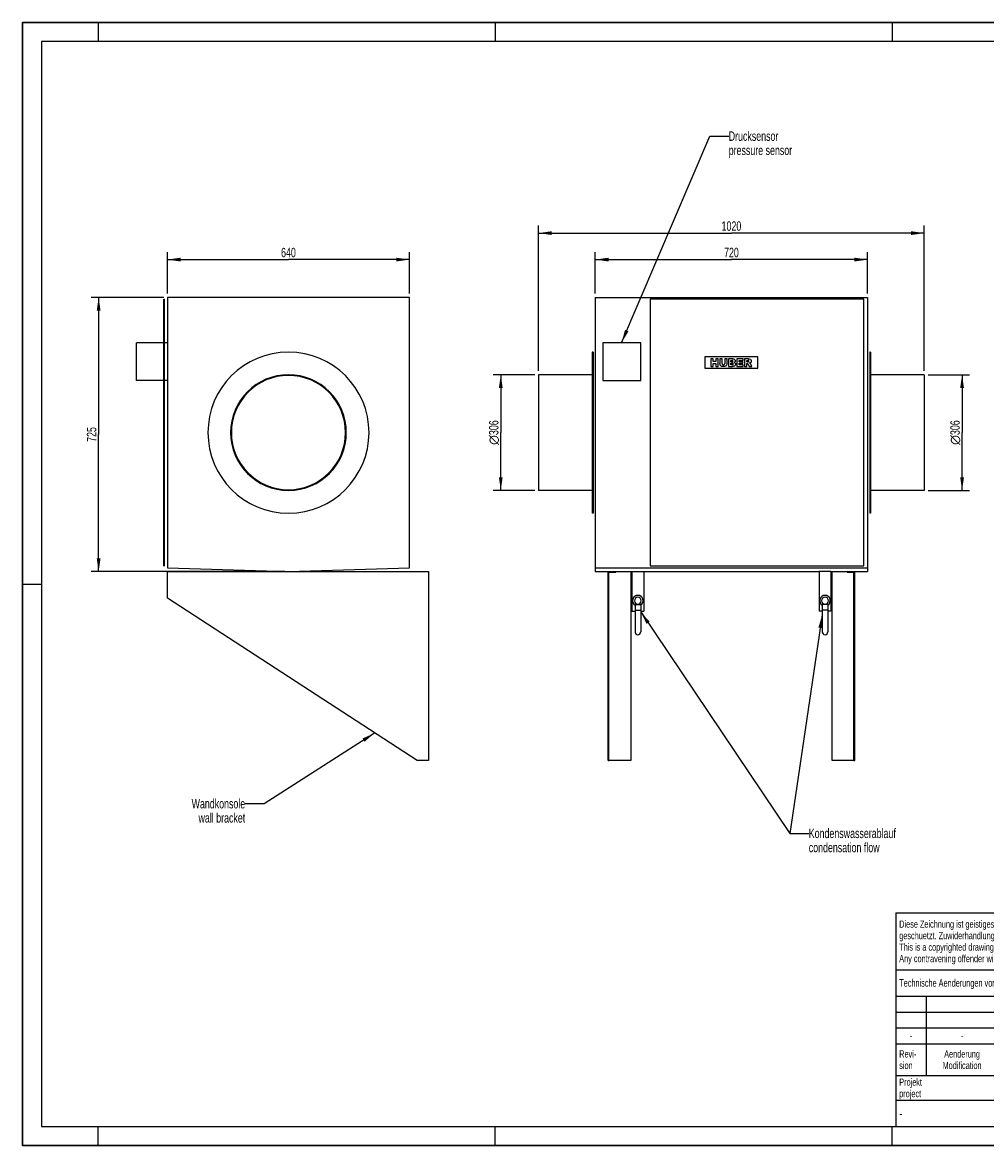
# Model space of a CAD drawing. Header units: millimetres. Extents: x 0 to 4200, y 0 to 2970.
# Tile 1 of 2: x 0 to 2547, y 0 to 2970. Entities that reach past the tile are written whole.
import ezdxf

# ---------------------------------------------------------------- set-up
doc = ezdxf.new("R2010")
doc.units = ezdxf.units.MM
doc.header["$LTSCALE"] = 231
doc.layers.get('0').update_dxf_attribs({"linetype": 'CONTINUOUS'})
for name, color, linetype in [('053_NOTES', 7, 'CONTINUOUS'), ('_2D-BEM', 7, 'CONTINUOUS'), ('_ACHSEN', 7, 'CONTINUOUS'), ('_KURVEN', 7, 'CONTINUOUS'), ('_ZEICHNUNGSELEM', 7, 'CONTINUOUS')]:
    doc.layers.add(name, color=color, linetype=linetype)
doc.styles.get("Standard").update_dxf_attribs({"font": 'txt', "width": 0.7})
doc.styles.add('TEXTSTYLE_4', font='gdt')
doc.styles.add('TEXTSTYLE_5', font='txt', dxfattribs={"width": 0.8})
doc.styles.add('TEXTSTYLE_6', font='txt')
doc.dimstyles.new('DIMSTYLE_1', dxfattribs={"dimtxt": 25, "dimasz": 35, "dimexe": 2, "dimexo": 1, "dimtad": 1, "dimdec": 1, "dimtxsty": 'Standard', "dimblk": '_FILLED', "dimblk1": '_FILLED', "dimblk2": '_FILLED', "dimcen": 0.09, "dimazin": 2, "dimtp": 0.5, "dimtm": 0.5, "dimtfac": 1, "dimtdec": 1, "dimtofl": 0, "dimtmove": 0, "dimatfit": 3, "dimldrblk": '_FILLED', "dimfxl": 1, "dimtolj": 1, "dimarcsym": 0})
doc.dimstyles.new('DIMSTYLE_2', dxfattribs={"dimtxt": 25, "dimasz": 35, "dimexe": 2, "dimexo": 1, "dimtad": 1, "dimdec": 1, "dimtxsty": 'Standard', "dimblk": '_FILLED', "dimblk1": '_FILLED', "dimblk2": '_FILLED', "dimcen": 0.09, "dimazin": 2, "dimtp": 1.2, "dimtm": 1.2, "dimtfac": 1, "dimtdec": 1, "dimtofl": 0, "dimtmove": 0, "dimatfit": 3, "dimldrblk": '_FILLED', "dimfxl": 1, "dimtolj": 1, "dimarcsym": 0})
doc.dimstyles.new('DIMSTYLE_3', dxfattribs={"dimtxt": 25, "dimasz": 35, "dimexe": 2, "dimexo": 1, "dimtad": 1, "dimdec": 1, "dimtxsty": 'Standard', "dimblk": '_FILLED', "dimblk1": '_FILLED', "dimblk2": '_FILLED', "dimcen": 0.09, "dimazin": 2, "dimtp": 0.8, "dimtm": 0.8, "dimtfac": 1, "dimtdec": 1, "dimtofl": 0, "dimtmove": 0, "dimatfit": 3, "dimldrblk": '_FILLED', "dimfxl": 1, "dimtolj": 1, "dimarcsym": 0})
doc.dimstyles.get("Standard").update_dxf_attribs({"dimtxt": 25, "dimasz": 35, "dimexe": 2, "dimexo": 1, "dimtad": 1, "dimtxsty": 'Standard', "dimblk": '_FILLED', "dimblk1": '_FILLED', "dimblk2": '_FILLED', "dimcen": 0.09, "dimazin": 2, "dimtol": 1, "dimtp": 0.01, "dimtm": 0.01, "dimtfac": 1, "dimtofl": 0, "dimtmove": 0, "dimatfit": 3, "dimldrblk": '_FILLED', "dimfxl": 1, "dimtolj": 1, "dimarcsym": 0})

# ---------------------------------------------------------------- blocks, each defined once
blk = doc.blocks.new('_FILLED')
at = {"color": 0, "linetype": 'ByBlock'}
blk.add_solid([(0, 0), (-1, 0.143), (-1, -0.143)], dxfattribs=at)
blk = doc.blocks.new('*D1')
at = {"layer": '_2D-BEM', "color": 2, "linetype": 'Continuous', "transparency": 16777216}
for p, q in [((1355, 2038.4), (1245, 2038.4)), ((1265, 2038.4), (1265, 1885.4)), ((1265, 1732.4), (1265, 1885.4)), ((1355, 1732.4), (1245, 1732.4))]:
    blk.add_line(p, q, dxfattribs=at)
at = {"layer": '_2D-BEM', "color": 2, "linetype": 'Continuous', "transparency": 16777216, "xscale": 35, "yscale": 35, "zscale": 35}
for p, rotation in [((1265, 2038.4), 90), ((1265, 1732.4), 270)]:
    blk.add_blockref('_FILLED', p, dxfattribs=dict(at, rotation=rotation))
at = {"layer": '_2D-BEM', "color": 2, "linetype": 'Continuous', "transparency": 16777216, "insert": (1233.8, 1885.4), "char_height": 25, "width": 135.714, "attachment_point": 2, "rotation": 90, "line_spacing_factor": 0.9, "style": 'TEXTSTYLE_4'}
blk.add_mtext('{\\fgdt;n}\\ftxt;{\\W0.7;306}', dxfattribs=at)
blk = doc.blocks.new('*D2')
at = {"layer": '_2D-BEM', "color": 2, "linetype": 'Continuous', "transparency": 16777216}
for p, q in [((2395, 2038.4), (2505, 2038.4)), ((2485, 2038.4), (2485, 1885.4)), ((2485, 1732.4), (2485, 1885.4)), ((2395, 1732.4), (2505, 1732.4))]:
    blk.add_line(p, q, dxfattribs=at)
at = {"layer": '_2D-BEM', "color": 2, "linetype": 'Continuous', "transparency": 16777216, "xscale": 35, "yscale": 35, "zscale": 35}
for p, rotation in [((2485, 2038.4), 90), ((2485, 1732.4), 270)]:
    blk.add_blockref('_FILLED', p, dxfattribs=dict(at, rotation=rotation))
at = {"layer": '_2D-BEM', "color": 2, "linetype": 'Continuous', "transparency": 16777216, "insert": (2453.8, 1885.4), "char_height": 25, "width": 135.714, "attachment_point": 2, "rotation": 90, "line_spacing_factor": 0.9, "style": 'TEXTSTYLE_4'}
blk.add_mtext('{\\fgdt;n}\\ftxt;{\\W0.7;306}', dxfattribs=at)
blk = doc.blocks.new('*D3')
at = {"layer": '_2D-BEM', "color": 2, "linetype": 'Continuous', "transparency": 16777216}
for p, q in [((1365, 2048.4), (1365, 2432.9)), ((1365, 2412.9), (1875, 2412.9)), ((2385, 2412.9), (1875, 2412.9)), ((2385, 2048.4), (2385, 2432.9))]:
    blk.add_line(p, q, dxfattribs=at)
at = {"layer": '_2D-BEM', "color": 2, "linetype": 'Continuous', "transparency": 16777216, "xscale": 35, "yscale": 35, "zscale": 35, "rotation": 180}
blk.add_blockref('_FILLED', (1365, 2412.9), dxfattribs=at)
at = {"layer": '_2D-BEM', "color": 2, "linetype": 'Continuous', "transparency": 16777216, "xscale": 35, "yscale": 35, "zscale": 35}
blk.add_blockref('_FILLED', (2385, 2412.9), dxfattribs=at)
at = {"layer": '_2D-BEM', "color": 2, "linetype": 'Continuous', "transparency": 16777216, "insert": (1875, 2444.1), "char_height": 25, "width": 109.821, "attachment_point": 2, "line_spacing_factor": 0.9}
blk.add_mtext('1020', dxfattribs=at)
blk = doc.blocks.new('*D4')
at = {"layer": '_2D-BEM', "color": 2, "linetype": 'Continuous', "transparency": 16777216}
for p, q in [((1515, 2252.9), (1515, 2362.9)), ((2235, 2252.9), (2235, 2362.9)), ((1515, 2342.9), (1875, 2342.9)), ((2235, 2342.9), (1875, 2342.9))]:
    blk.add_line(p, q, dxfattribs=at)
at = {"layer": '_2D-BEM', "color": 2, "linetype": 'Continuous', "transparency": 16777216, "xscale": 35, "yscale": 35, "zscale": 35, "rotation": 180}
blk.add_blockref('_FILLED', (1515, 2342.9), dxfattribs=at)
at = {"layer": '_2D-BEM', "color": 2, "linetype": 'Continuous', "transparency": 16777216, "xscale": 35, "yscale": 35, "zscale": 35}
blk.add_blockref('_FILLED', (2235, 2342.9), dxfattribs=at)
at = {"layer": '_2D-BEM', "color": 2, "linetype": 'Continuous', "transparency": 16777216, "insert": (1875, 2374.1), "char_height": 25, "width": 88.393, "attachment_point": 2, "line_spacing_factor": 0.9}
blk.add_mtext('720', dxfattribs=at)
blk = doc.blocks.new('*D5')
at = {"layer": '_2D-BEM', "color": 2, "linetype": 'Continuous', "transparency": 16777216}
for p, q in [((383.5, 2252.9), (383.5, 2362.9)), ((1023.5, 2252.9), (1023.5, 2362.9)), ((383.5, 2342.9), (703.5, 2342.9)), ((1023.5, 2342.9), (703.5, 2342.9))]:
    blk.add_line(p, q, dxfattribs=at)
at = {"layer": '_2D-BEM', "color": 2, "linetype": 'Continuous', "transparency": 16777216, "xscale": 35, "yscale": 35, "zscale": 35, "rotation": 180}
blk.add_blockref('_FILLED', (383.5, 2342.9), dxfattribs=at)
at = {"layer": '_2D-BEM', "color": 2, "linetype": 'Continuous', "transparency": 16777216, "xscale": 35, "yscale": 35, "zscale": 35}
blk.add_blockref('_FILLED', (1023.5, 2342.9), dxfattribs=at)
at = {"layer": '_2D-BEM', "color": 2, "linetype": 'Continuous', "transparency": 16777216, "insert": (703.5, 2374.1), "char_height": 25, "width": 88.393, "attachment_point": 2, "line_spacing_factor": 0.9}
blk.add_mtext('640', dxfattribs=at)
blk = doc.blocks.new('*D6')
at = {"layer": '_2D-BEM', "color": 2, "linetype": 'Continuous', "transparency": 16777216}
for p, q in [((373.5, 2242.9), (181.5, 2242.9)), ((201.5, 2242.9), (201.5, 1880.4)), ((201.5, 1517.9), (201.5, 1880.4)), ((693.5, 1517.9), (181.5, 1517.9))]:
    blk.add_line(p, q, dxfattribs=at)
at = {"layer": '_2D-BEM', "color": 2, "linetype": 'Continuous', "transparency": 16777216, "xscale": 35, "yscale": 35, "zscale": 35}
for p, rotation in [((201.5, 2242.9), 90), ((201.5, 1517.9), 270)]:
    blk.add_blockref('_FILLED', p, dxfattribs=dict(at, rotation=rotation))
at = {"layer": '_2D-BEM', "color": 2, "linetype": 'Continuous', "transparency": 16777216, "insert": (170.3, 1880.4), "char_height": 25, "width": 85.714, "attachment_point": 2, "rotation": 90, "line_spacing_factor": 0.9}
blk.add_mtext('725', dxfattribs=at)
blk = doc.blocks.new('*T9')
at = {"color": 3, "linetype": 'Continuous'}
for p, q in [((0, 0), (1840, 0)), ((0, 0), (0, -565)), ((1200, 0), (1200, -220)), ((1840, 0), (1840, -565)), ((0, -150), (1200, -150)), ((900, -150), (900, -565)), ((0, -220), (1840, -220)), ((80, -220), (80, -430)), ((270, -220), (270, -495)), ((385, -220), (385, -430)), ((470, -220), (470, -495)), ((627, -220), (627, -430)), ((784, -220), (784, -430)), ((0, -262), (900, -262)), ((900, -290), (1840, -290)), ((0, -304), (900, -304)), ((0, -346), (900, -346)), ((900, -360), (1840, -360)), ((470, -388), (900, -388)), ((0, -430), (1840, -430)), ((1200, -430), (1200, -565)), ((1710, -430), (1710, -565)), ((0, -495), (1840, -495)), ((0, -565), (1840, -565))]:
    blk.add_line(p, q, dxfattribs=at)
at = {"layer": '_ZEICHNUNGSELEM', "color": 2, "linetype": 'Continuous', "line_spacing_factor": 0.96}
for s, insert, char_height, width, attachment_point in [('Diese Zeichnung ist geistiges Eigentum der Fa. HUBER SE und damit urheberrechtlich \\Pgeschuetzt. Zuwiderhandlungen verpflichten zum Schadensersatz.\\PThis is a copyrighted drawing which is the intellectual property of HUBER SE.\\PAny contravening offender will be held liabel for payment of damages.', (8.75, -19.9), 19, 2214.8571, 1), ('Technische Aenderungen vorbehalten / Subject to change', (8.75, -175), 20, 1524.7619, 1), ('ISO 2768-mK', (1050, -175.5), 19, 332.9524, 2), ('Datum/Date', (635.75, -231.5), 19, 292.2381, 1), ('Name', (842, -231.5), 19, 126.6667, 2), ('Luftfiltereinheit', (1370, -240), 30, 641.4286, 2), ('Bear./Rev.', (478.75, -273.5), 19, 272.3333, 1), ('20.06.2024', (705.5, -273.5), 19, 289.5238, 2), ('gm', (842, -273.5), 19, 69.6667, 2), ('-', (40, -315.5), 19, 34.381, 2), ('-', (175, -315.5), 19, 34.381, 2), ('-', (327.5, -315.5), 19, 34.381, 2), ('-', (427.5, -315.5), 19, 34.381, 2), ('Gepr./Appr.', (478.75, -315.5), 19, 299.4762, 1), ('||', (842, -315.5), 19, 50.6667, 2), ('air filter unit', (1370, -310), 30, 581.4286, 2), ('Revi-\\Psion', (8.75, -363.3), 19, 138.4286, 1), ('Aenderung\\PModification', (175, -363.3), 19, 303.0952, 2), ('Tag\\PDate', (327.5, -363.3), 19, 117.619, 2), ('Name', (427.5, -378.5), 19, 126.6667, 2), ('Norm. ', (478.75, -357.5), 19, 175.5238, 1), ('BLA L661 L DN300/308,0', (1370, -380), 30, 998.5714, 2), ('Projekt\\Pproject', (8.75, -437.8), 19, 183.6667, 1), ('Massstab\\Pscale', (908.75, -437.8), 19, 224.381, 1), ('Nummer\\Pnumber', (1208.75, -437.8), 19, 186.381, 1), ('Blatt\\Psheet', (1775, -437.8), 19, 137.5238, 2), ('Simple Model', (685, -453), 19, 328.4286, 2), ('1:10', (908.75, -520.5), 19, 94.0952, 1), ('1/1', (1775, -520.5), 19, 79.619, 2)]:
    blk.add_mtext(s, dxfattribs=dict(at, insert=insert, char_height=char_height, width=width, attachment_point=attachment_point))
for s, insert, char_height, width, attachment_point, style in [('-', (8.75, -517.5), 25, 18.3333, 1, 'TEXTSTYLE_5'), ('52259761', (1701.25, -510), 40, 546.6667, 3, 'TEXTSTYLE_6')]:
    blk.add_mtext(s, dxfattribs=dict(at, insert=insert, char_height=char_height, width=width, attachment_point=attachment_point, style=style))

msp = doc.modelspace()

# ---------------------------------------------------------------- linework, layer by layer
at = {"color": 7, "linetype": 'Continuous'}
for p, q in [((0, 2970), (4200, 2970)), ((0, 0), (0, 2970)), ((373.5, 2237.9), (375.5, 2237.9)), ((373.5, 1532.9), (373.5, 2237.9)), ((375.5, 1532.9), (375.5, 2237.9)), ((2225.03, 2237.9), (1660.03, 2237.9)), ((1660.03, 2237.9), (1660.03, 1532.9)), ((2225.03, 1532.9), (2225.03, 2237.9)), ((301.5, 2022.9), (301.5, 2122.9)), ((373.5, 2122.9), (301.5, 2122.9)), ((383.5, 2122.9), (375.5, 2122.9)), ((1635.03, 2122.9), (1535.03, 2122.9)), ((1535.03, 2122.9), (1535.03, 2022.9)), ((1635.03, 2022.9), (1635.03, 2122.9)), ((373.5, 2022.9), (301.5, 2022.9)), ((383.5, 2022.9), (375.5, 2022.9)), ((1535.03, 2022.9), (1635.03, 2022.9)), ((373.5, 1532.9), (375.5, 1532.9)), ((383.5, 1447.9), (383.5, 1517.9)), ((383.5, 1517.9), (703.5, 1517.9)), ((703.5, 1517.9), (1073.5, 1517.9)), ((1073.5, 1517.9), (1073.5, 1017.9)), ((1549.03, 1447.9), (1549.03, 1517.9)), ((1549.03, 1517.9), (1569.03, 1517.9)), ((1551.03, 1447.9), (1551.03, 1515.9)), ((1551.03, 1515.9), (1569.03, 1515.9)), ((1569.03, 1517.9), (1569.03, 1515.9)), ((1609.03, 1517.9), (1609.03, 1017.9)), ((1660.03, 1532.9), (2225.03, 1532.9)), ((2141.03, 1017.9), (2141.03, 1517.9)), ((2181.03, 1517.9), (2181.03, 1515.9)), ((2181.03, 1517.9), (2201.03, 1517.9)), ((2181.03, 1515.9), (2199.03, 1515.9)), ((2199.03, 1447.9), (2199.03, 1515.9)), ((2201.03, 1447.9), (2201.03, 1517.9)), ((1043.5, 1017.9), (383.5, 1447.9)), ((1549.03, 1017.9), (1549.03, 1447.9)), ((1549.03, 1447.9), (1551.03, 1447.9)), ((1551.03, 1017.9), (1551.03, 1447.9)), ((1620.03, 1430.45), (1620.03, 1415.9)), ((1620.03, 1430.45), (1635.03, 1430.45)), ((1635.03, 1430.45), (1635.03, 1415.9)), ((2115.03, 1430.45), (2115.03, 1415.9)), ((2130.03, 1430.45), (2115.03, 1430.45)), ((2130.03, 1430.45), (2130.03, 1415.9)), ((2199.03, 1017.9), (2199.03, 1447.9)), ((2199.03, 1447.9), (2201.03, 1447.9)), ((2201.03, 1017.9), (2201.03, 1447.9)), ((1620.03, 1415.9), (1620.03, 1358.4)), ((1620.03, 1415.9), (1635.03, 1415.9)), ((1635.03, 1415.9), (1635.03, 1358.4)), ((2115.03, 1415.9), (2115.03, 1358.4)), ((2130.03, 1415.9), (2115.03, 1415.9)), ((2130.03, 1415.9), (2130.03, 1358.4)), ((1073.5, 1017.9), (1043.5, 1017.9)), ((1549.03, 1017.9), (1551.03, 1017.9)), ((1609.03, 1017.9), (1551.03, 1017.9)), ((2199.03, 1017.9), (2141.03, 1017.9)), ((2199.03, 1017.9), (2201.03, 1017.9)), ((0, 0), (4200, 0))]:
    msp.add_line(p, q, dxfattribs=at)
at = {"color": 3, "linetype": 'Continuous'}
for p, q in [((0, 2970), (0, 0)), ((4200, 2970), (0, 2970)), ((200, 2970), (200, 2920)), ((1250, 2970), (1250, 2920)), ((2300, 2970), (2300, 2920)), ((0, 1485), (50, 1485)), ((200, 0), (200, 50)), ((1250, 0), (1250, 50)), ((2300, 0), (2300, 50)), ((4200, 0), (0, 0))]:
    msp.add_line(p, q, dxfattribs=at)
at = {"color": 5, "linetype": 'Continuous'}
for p, q in [((50, 2920), (50, 50)), ((4150, 2920), (50, 2920)), ((50, 50), (4150, 50))]:
    msp.add_line(p, q, dxfattribs=at)
at = {"color": 7, "linetype": 'Continuous'}
for centre in [(1627.53, 1358.4), (2122.53, 1358.4)]:
    msp.add_arc(centre, 7.5, 180, 360, dxfattribs=at)
at = {"layer": '_ACHSEN', "color": 7, "linetype": 'Continuous'}
for p, q in [((1023.5, 2242.9), (383.5, 2242.9)), ((383.5, 2242.9), (383.5, 1527.9)), ((1023.5, 1527.9), (1023.5, 2242.9)), ((1515.03, 2242.9), (1515.03, 1527.9)), ((1515.03, 2242.9), (2235.03, 2242.9)), ((2235.03, 2242.9), (2235.03, 1527.9)), ((1507.03, 2098.4), (1507.03, 2038.4)), ((1509.03, 2098.4), (1507.03, 2098.4)), ((1509.03, 2098.4), (1509.03, 2036.4)), ((2241.03, 2098.4), (2241.03, 2036.4)), ((2243.03, 2098.4), (2241.03, 2098.4)), ((2243.03, 2098.4), (2243.03, 2038.4)), ((1365.03, 2038.4), (1365.03, 2036.4)), ((1507.03, 2038.4), (1365.03, 2038.4)), ((1365.03, 2036.4), (1365.03, 1734.4)), ((1507.03, 2038.4), (1507.03, 1732.4)), ((1509.03, 2036.4), (1509.03, 1734.4)), ((2241.03, 2036.4), (2241.03, 1734.4)), ((2243.03, 2038.4), (2243.03, 1732.4)), ((2385.03, 2038.4), (2243.03, 2038.4)), ((2385.03, 2038.4), (2385.03, 2036.4)), ((2385.03, 2036.4), (2385.03, 1734.4)), ((1365.03, 1734.4), (1365.03, 1732.4)), ((1507.03, 1732.4), (1365.03, 1732.4)), ((1507.03, 1732.4), (1507.03, 1672.4)), ((1509.03, 1734.4), (1509.03, 1672.4)), ((2241.03, 1734.4), (2241.03, 1672.4)), ((2243.03, 1732.4), (2243.03, 1672.4)), ((2385.03, 1732.4), (2243.03, 1732.4)), ((2385.03, 1734.4), (2385.03, 1732.4)), ((1509.03, 1672.4), (1507.03, 1672.4)), ((2243.03, 1672.4), (2241.03, 1672.4)), ((383.5, 1527.9), (703.5, 1517.9)), ((703.5, 1517.9), (1023.5, 1527.9)), ((1515.03, 1527.9), (1515.03, 1517.9)), ((1515.03, 1527.9), (2235.03, 1527.9)), ((1515.03, 1517.9), (1549.03, 1517.9)), ((1569.03, 1517.9), (1611.78, 1517.9)), ((1611.78, 1517.9), (1611.78, 1412.9)), ((1611.78, 1517.9), (1643.28, 1517.9)), ((1643.28, 1517.9), (2106.78, 1517.9)), ((1643.28, 1517.9), (1643.28, 1412.9)), ((2106.78, 1517.9), (2106.78, 1412.9)), ((2138.28, 1517.9), (2106.78, 1517.9)), ((2138.28, 1517.9), (2181.03, 1517.9)), ((2138.28, 1517.9), (2138.28, 1412.9)), ((2201.03, 1517.9), (2235.03, 1517.9)), ((2235.03, 1527.9), (2235.03, 1517.9)), ((1611.78, 1412.9), (1620.03, 1412.9)), ((1635.03, 1412.9), (1643.28, 1412.9)), ((2115.03, 1412.9), (2106.78, 1412.9)), ((2138.28, 1412.9), (2130.03, 1412.9))]:
    msp.add_line(p, q, dxfattribs=at)
for centre, radius, start, end in [((703.5, 1885.4), 213, 90, 270), ((703.5, 1885.4), 213, 270, 90), ((703.5, 1885.4), 153, 90, 270), ((703.5, 1885.4), 151, 90, 270), ((703.5, 1885.4), 153, 270, 90), ((703.5, 1885.4), 151, 270, 90), ((1627.53, 1440.9), 14, 90, 237.59688), ((1627.53, 1440.9), 9, 90, 270), ((1627.53, 1440.9), 14, 302.40312, 90), ((1627.53, 1440.9), 9, 270, 90), ((2122.53, 1440.9), 14, 90, 237.60749), ((2122.53, 1440.9), 9, 90, 270), ((2122.53, 1440.9), 14, 302.39251, 90), ((2122.53, 1440.9), 9, 270, 90)]:
    msp.add_arc(centre, radius, start, end, dxfattribs=at)
at = {"layer": '_KURVEN', "color": 4, "linetype": 'Continuous'}
for p, q in [((1805.03, 2085.4), (1805.03, 2055.4)), ((1945.03, 2085.4), (1805.03, 2085.4)), ((1820.94, 2080.4), (1820.94, 2060.4)), ((1827.12, 2080.4), (1820.94, 2080.4)), ((1827.12, 2073.4), (1827.12, 2080.4)), ((1840.08, 2080.4), (1833.87, 2080.4)), ((1833.87, 2080.4), (1833.87, 2073.4)), ((1840.08, 2060.4), (1840.08, 2080.4)), ((1850.37, 2080.4), (1844.2, 2080.4)), ((1844.2, 2080.4), (1844.2, 2068.47)), ((1850.37, 2068.19), (1850.37, 2080.4)), ((1857.2, 2080.4), (1857.2, 2068.19)), ((1863.37, 2080.4), (1857.2, 2080.4)), ((1863.37, 2068.47), (1863.37, 2080.4)), ((1867.48, 2080.4), (1867.48, 2060.4)), ((1879.04, 2080.4), (1867.48, 2080.4)), ((1889.18, 2080.4), (1889.18, 2060.4)), ((1905.74, 2080.4), (1889.18, 2080.4)), ((1905.74, 2076.13), (1905.74, 2080.4)), ((1919.75, 2080.4), (1909.45, 2080.4)), ((1909.45, 2080.4), (1909.45, 2060.4)), ((1945.03, 2055.4), (1945.03, 2085.4)), ((1805.03, 2055.4), (1945.03, 2055.4)), ((1820.94, 2060.4), (1827.12, 2060.4)), ((1833.87, 2073.4), (1827.12, 2073.4)), ((1827.12, 2060.4), (1827.12, 2068.49)), ((1827.12, 2068.49), (1833.87, 2068.49)), ((1833.87, 2068.49), (1833.87, 2060.4)), ((1833.87, 2060.4), (1840.08, 2060.4)), ((1867.48, 2060.4), (1878.14, 2060.4)), ((1873.71, 2072.55), (1873.71, 2076.35)), ((1873.71, 2076.35), (1876.44, 2076.35)), ((1876.4, 2072.55), (1873.71, 2072.55)), ((1873.71, 2064.7), (1873.71, 2068.75)), ((1873.71, 2068.75), (1876.85, 2068.75)), ((1876.86, 2064.7), (1873.71, 2064.7)), ((1889.18, 2060.4), (1906.04, 2060.4)), ((1895.37, 2072.95), (1895.37, 2076.13)), ((1895.37, 2076.13), (1905.74, 2076.13)), ((1904.99, 2072.95), (1895.37, 2072.95)), ((1895.37, 2064.93), (1895.37, 2068.87)), ((1895.37, 2068.87), (1904.99, 2068.87)), ((1906.04, 2064.93), (1895.37, 2064.93)), ((1904.99, 2068.87), (1904.99, 2072.95)), ((1906.04, 2060.4), (1906.04, 2064.93)), ((1909.45, 2060.4), (1915.66, 2060.4)), ((1915.66, 2072.29), (1915.66, 2076.36)), ((1915.66, 2076.36), (1918.38, 2076.36)), ((1918.27, 2072.29), (1915.66, 2072.29)), ((1915.66, 2060.4), (1915.66, 2068.52)), ((1915.66, 2068.52), (1916.21, 2068.52)), ((1918.84, 2066.51), (1922.14, 2060.4)), ((1922.14, 2060.4), (1929.13, 2060.4)), ((1929.13, 2060.4), (1926.13, 2066.18))]:
    msp.add_line(p, q, dxfattribs=at)
for points in [[(1879.04, 2080.4), (1880.97, 2080.4), (1882.44, 2079.92), (1883.48, 2078.97)], [(1919.75, 2080.4), (1921.66, 2080.4), (1923.12, 2080.23), (1924.13, 2079.91)], [(1924.13, 2079.91), (1925.14, 2079.58), (1925.95, 2078.97), (1926.57, 2078.08)], [(1844.77, 2065.09), (1844.39, 2066.37), (1844.2, 2067.49), (1844.2, 2068.47)], [(1846.09, 2062.79), (1845.44, 2063.54), (1845.01, 2064.3), (1844.77, 2065.09)], [(1848.21, 2061.06), (1847.43, 2061.48), (1846.73, 2062.05), (1846.09, 2062.79)], [(1851.09, 2060.26), (1849.95, 2060.4), (1848.98, 2060.66), (1848.21, 2061.06)], [(1850.37, 2068.19), (1850.37, 2067.1), (1850.67, 2066.25), (1851.27, 2065.64)], [(1854.28, 2060.06), (1853.3, 2060.06), (1852.24, 2060.13), (1851.09, 2060.26)], [(1851.27, 2065.64), (1851.87, 2065.02), (1852.71, 2064.72), (1853.79, 2064.72)], [(1853.79, 2064.72), (1854.86, 2064.72), (1855.69, 2065.02), (1856.29, 2065.62)], [(1858.6, 2060.72), (1857.41, 2060.29), (1855.96, 2060.06), (1854.28, 2060.06)], [(1856.29, 2065.62), (1856.89, 2066.22), (1857.2, 2067.08), (1857.2, 2068.19)], [(1861.08, 2062.38), (1860.29, 2061.58), (1859.47, 2061.04), (1858.6, 2060.72)], [(1862.81, 2065.13), (1862.44, 2064.08), (1861.87, 2063.17), (1861.08, 2062.38)], [(1863.37, 2068.47), (1863.37, 2067.29), (1863.18, 2066.18), (1862.81, 2065.13)], [(1876.4, 2072.55), (1877.35, 2072.55), (1878.02, 2072.72), (1878.4, 2073.04)], [(1878.4, 2075.85), (1878.02, 2076.18), (1877.37, 2076.35), (1876.44, 2076.35)], [(1879.11, 2068.2), (1878.68, 2068.56), (1877.93, 2068.75), (1876.85, 2068.75)], [(1876.86, 2064.7), (1877.93, 2064.7), (1878.68, 2064.87), (1879.11, 2065.25)], [(1880.91, 2060.67), (1879.52, 2060.48), (1878.59, 2060.4), (1878.14, 2060.4)], [(1878.98, 2074.49), (1878.98, 2075.06), (1878.79, 2075.53), (1878.4, 2075.85)], [(1878.4, 2073.04), (1878.79, 2073.37), (1878.98, 2073.86), (1878.98, 2074.49)], [(1879.77, 2066.78), (1879.77, 2067.37), (1879.55, 2067.85), (1879.11, 2068.2)], [(1879.11, 2065.25), (1879.55, 2065.64), (1879.77, 2066.14), (1879.77, 2066.78)], [(1883.26, 2061.32), (1882.74, 2061.03), (1881.95, 2060.81), (1880.91, 2060.67)], [(1883.93, 2072.37), (1883.44, 2071.8), (1882.71, 2071.37), (1881.77, 2071.04)], [(1881.77, 2071.04), (1883.21, 2070.68), (1884.26, 2070.1), (1884.94, 2069.25)], [(1885.24, 2063.29), (1884.75, 2062.46), (1884.09, 2061.8), (1883.26, 2061.32)], [(1883.48, 2078.97), (1884.52, 2078.01), (1885.03, 2076.82), (1885.03, 2075.42)], [(1885.03, 2075.42), (1885.03, 2074.23), (1884.67, 2073.22), (1883.93, 2072.37)], [(1884.94, 2069.25), (1885.62, 2068.41), (1885.96, 2067.36), (1885.96, 2066.09)], [(1885.96, 2066.09), (1885.96, 2065.05), (1885.72, 2064.11), (1885.24, 2063.29)], [(1917.71, 2068.04), (1917.27, 2068.35), (1916.77, 2068.52), (1916.21, 2068.52)], [(1918.84, 2066.51), (1918.41, 2067.3), (1918.05, 2067.81), (1917.71, 2068.04)], [(1918.27, 2072.29), (1918.54, 2072.29), (1919.09, 2072.38), (1919.91, 2072.56)], [(1920.68, 2075.84), (1920.27, 2076.18), (1919.49, 2076.36), (1918.38, 2076.36)], [(1919.91, 2072.56), (1920.31, 2072.65), (1920.64, 2072.85), (1920.9, 2073.19)], [(1921.3, 2074.35), (1921.3, 2075), (1921.09, 2075.49), (1920.68, 2075.84)], [(1920.9, 2073.19), (1921.16, 2073.52), (1921.3, 2073.92), (1921.3, 2074.35)], [(1924.83, 2070.01), (1924.31, 2069.69), (1923.59, 2069.43), (1922.66, 2069.22)], [(1922.66, 2069.22), (1923.4, 2068.97), (1923.94, 2068.72), (1924.27, 2068.48)], [(1924.27, 2068.48), (1924.5, 2068.31), (1924.83, 2067.97), (1925.26, 2067.42)], [(1926.79, 2071.96), (1926.32, 2071.16), (1925.66, 2070.51), (1924.83, 2070.01)], [(1925.26, 2067.42), (1925.69, 2066.89), (1925.98, 2066.48), (1926.13, 2066.18)], [(1926.57, 2078.08), (1927.19, 2077.19), (1927.5, 2076.11), (1927.5, 2074.85)], [(1927.5, 2074.85), (1927.5, 2073.73), (1927.26, 2072.77), (1926.79, 2071.96)]]:
    msp.add_open_spline(points, degree=3, dxfattribs=at)

# ---------------------------------------------------------------- block references
msp.add_blockref('*T9', (2310, 615))

# ---------------------------------------------------------------- texts
at = {"layer": '053_NOTES', "color": 2, "linetype": 'Continuous', "char_height": 25, "line_spacing_factor": 0.9}
for s, insert, width, attachment_point in [('Drucksensor\\Ppressure sensor', (1867.82, 2681.92), 403.5714, 1), ('Wandkonsole\\Pwall bracket', (589.13, 916.56), 317.8571, 3), ('Kondenswasserablauf\\Pcondensation flow', (2079.54, 838.11), 513.3929, 1)]:
    msp.add_mtext(s, dxfattribs=dict(at, insert=insert, width=width, attachment_point=attachment_point))

# ---------------------------------------------------------------- dimensions: what is measured, and where the dimension line sits
at = {"layer": '_2D-BEM', "color": 2, "linetype": 'Continuous'}
for base, p1, p2, dimstyle, picture, middle in [((2385.03, 2412.9), (1365.03, 2047.4), (2385.03, 2047.4), 'DIMSTYLE_2', '*D3', (1871.46, 2412.9)), ((1023.5, 2342.9), (383.5, 2251.9), (1023.5, 2251.9), 'DIMSTYLE_3', '*D5', (699.93, 2342.9)), ((2235.03, 2342.9), (1515.03, 2251.9), (2235.03, 2251.9), 'DIMSTYLE_3', '*D4', (1871.46, 2342.9))]:
    dim = msp.add_linear_dim(base=base, p1=p1, p2=p2, dimstyle=dimstyle, dxfattribs=at)
    dim.commit()
    dim.dimension.update_dxf_attribs({"geometry": picture, "text_midpoint": middle, "dimtype": 160})
dim = msp.add_linear_dim(base=(201.5, 1517.9), p1=(374.5, 2242.9), p2=(694.5, 1517.9), angle=270, dimstyle='DIMSTYLE_3', dxfattribs=at)
dim.commit()
dim.dimension.update_dxf_attribs({"geometry": '*D6', "text_midpoint": (201.5, 1876.83), "dimtype": 160})
for base, p1, p2, picture, middle in [((1265.03, 2038.4), (1356.03, 1732.4), (1356.03, 2038.4), '*D1', (1265.03, 1885.4)), ((2485.03, 2038.4), (2394.03, 1732.4), (2394.03, 2038.4), '*D2', (2485.03, 1885.4))]:
    dim = msp.add_linear_dim(base=base, p1=p1, p2=p2, angle=90, text='%%c<>', dimstyle='DIMSTYLE_1', dxfattribs=at)
    dim.commit()
    dim.dimension.update_dxf_attribs({"geometry": picture, "text_midpoint": middle, "dimtype": 160})

# ---------------------------------------------------------------- leaders
at = {"layer": '053_NOTES', "color": 2, "linetype": 'Continuous', "annotation_type": 0, "has_hookline": 1, "hookline_direction": 1}
for points, text_width in [([(1584.42, 2122.9), (1817.82, 2669.42), (1867.82, 2669.42)], 256.99), ([(1635.03, 1411.44), (2029.54, 825.61), (2079.54, 825.61)], 318.25), ([(2115.03, 1403.52), (2029.54, 825.61), (2079.54, 825.61)], 318.25), ([(931.43, 1090.91), (639.13, 904.06), (589.13, 904.06)], 187.01)]:
    msp.add_leader(points, dimstyle='Standard', override={"dimtad": 0}, dxfattribs=dict(at, text_width=text_width))

doc.saveas('drawing.dxf')
